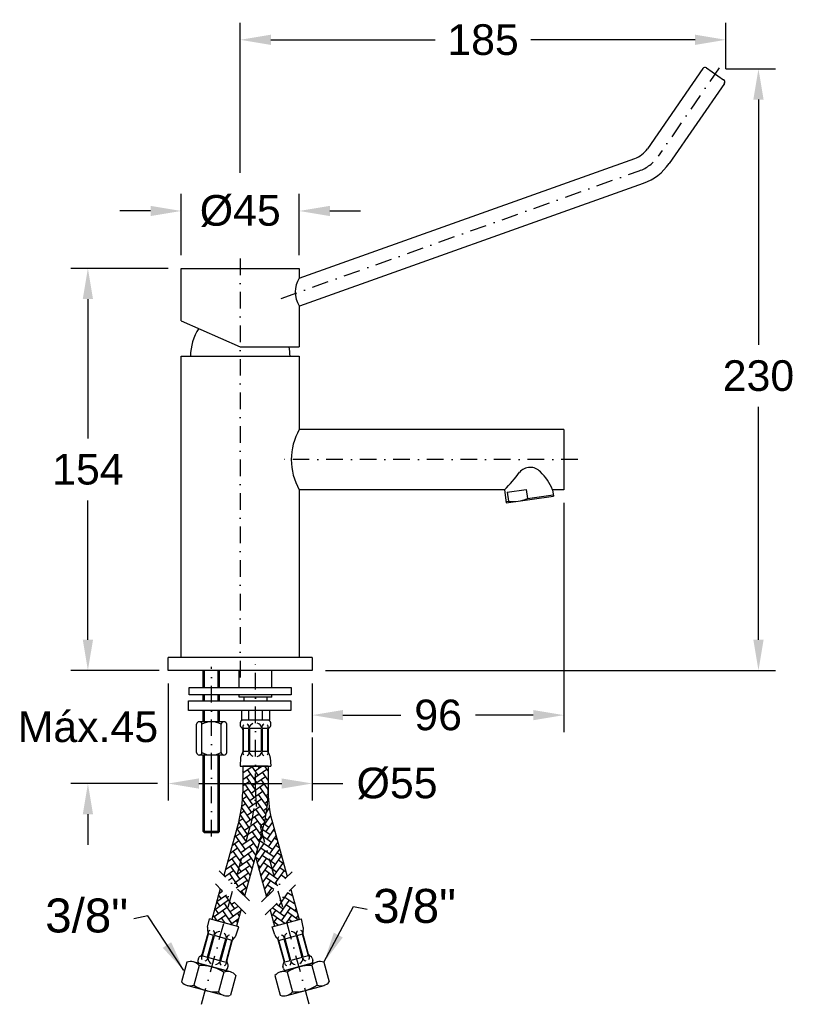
# Model space of a CAD drawing. Header units: millimetres. Extents: x 6299 to 6594, y 5489 to 5864.
import ezdxf

# ---------------------------------------------------------------- set-up
doc = ezdxf.new("R2010")
doc.units = ezdxf.units.MM
doc.header["$LTSCALE"] = 0.5
doc.linetypes.add('DASHDOT', pattern=[25.4, 12.7, -6.35, 0, -6.35])
doc.styles.get("Standard").update_dxf_attribs({"font": 'ARIAL.TTF'})
doc.dimstyles.get("Standard").update_dxf_attribs({"dimscale": 65, "dimtxt": 0.18, "dimasz": 0.18, "dimexe": 0.1, "dimexo": 0, "dimgap": 0.09, "dimtad": 0, "dimtih": 1, "dimtoh": 1, "dimdec": 0, "dimzin": 0, "dimdsep": 46, "dimtxsty": 'Standard', "dimcen": 0.09, "dimadec": 0, "dimazin": 0, "dimtfac": 1, "dimtdec": 0, "dimtofl": 0, "dimtmove": 0, "dimatfit": 3, "dimfxl": 0, "dimtolj": 1, "dimtzin": 0, "dimarcsym": 0})

# ---------------------------------------------------------------- blocks, each defined once
blk = doc.blocks.new('*D1')
at = {"color": 0, "lineweight": -2}
for p, q in [((6568.7, 5845.66), (6587.66, 5845.66)), ((6581.16, 5833.96), (6581.16, 5740.34)), ((6581.16, 5627.74), (6581.16, 5716.69)), ((6415.92, 5616.04), (6587.66, 5616.04))]:
    blk.add_line(p, q, dxfattribs=at)
at = {"color": 0}
for points in [[(6579.21, 5833.96), (6583.11, 5833.96), (6581.16, 5845.66)], [(6579.21, 5627.74), (6583.11, 5627.74), (6581.16, 5616.04)]]:
    blk.add_solid(points, dxfattribs=at)
at = {"layer": 'Defpoints', "color": 0}
for p in [(6568.7, 5845.66), (6415.92, 5616.04), (6581.16, 5616.04)]:
    blk.add_point(p, dxfattribs=at)
at = {"color": 0, "insert": (6581.16, 5728.52), "char_height": 11.7, "attachment_point": 5}
blk.add_mtext('\\A1;230', dxfattribs=at)
blk = doc.blocks.new('*D2')
at = {"color": 0, "lineweight": -2}
for p, q in [((6506.92, 5680.04), (6506.92, 5592.48)), ((6410.92, 5611.04), (6410.92, 5592.48)), ((6422.62, 5598.98), (6444.69, 5598.98)), ((6495.22, 5598.98), (6473.15, 5598.98))]:
    blk.add_line(p, q, dxfattribs=at)
at = {"color": 0}
for points in [[(6422.62, 5600.93), (6422.62, 5597.03), (6410.92, 5598.98)], [(6495.22, 5600.93), (6495.22, 5597.03), (6506.92, 5598.98)]]:
    blk.add_solid(points, dxfattribs=at)
at = {"layer": 'Defpoints', "color": 0}
for p in [(6506.92, 5680.04), (6410.92, 5611.04), (6410.92, 5598.98)]:
    blk.add_point(p, dxfattribs=at)
at = {"color": 0, "insert": (6458.92, 5598.98), "char_height": 11.7, "attachment_point": 5}
blk.add_mtext('\\A1;96', dxfattribs=at)
blk = doc.blocks.new('*D3')
at = {"color": 0, "lineweight": -2}
for p, q in [((6355.92, 5769.54), (6318.78, 5769.54)), ((6325.28, 5757.84), (6325.28, 5704.62)), ((6325.28, 5627.74), (6325.28, 5680.97)), ((6350.92, 5616.04), (6318.78, 5616.04))]:
    blk.add_line(p, q, dxfattribs=at)
at = {"color": 0}
for points in [[(6323.33, 5757.84), (6327.23, 5757.84), (6325.28, 5769.54)], [(6323.33, 5627.74), (6327.23, 5627.74), (6325.28, 5616.04)]]:
    blk.add_solid(points, dxfattribs=at)
at = {"layer": 'Defpoints', "color": 0}
for p in [(6355.92, 5769.54), (6325.28, 5616.04), (6350.92, 5616.04)]:
    blk.add_point(p, dxfattribs=at)
at = {"color": 0, "insert": (6325.28, 5692.79), "char_height": 11.7, "attachment_point": 5}
blk.add_mtext('\\A1;154', dxfattribs=at)
blk = doc.blocks.new('*D4')
at = {"color": 0, "lineweight": -2}
for p, q in [((6360.92, 5774.54), (6360.92, 5797.95)), ((6405.92, 5774.54), (6405.92, 5797.95)), ((6349.22, 5791.45), (6337.52, 5791.45)), ((6417.62, 5791.45), (6429.32, 5791.45))]:
    blk.add_line(p, q, dxfattribs=at)
at = {"color": 0}
for points in [[(6349.22, 5793.4), (6349.22, 5789.5), (6360.92, 5791.45)], [(6417.62, 5793.4), (6417.62, 5789.5), (6405.92, 5791.45)]]:
    blk.add_solid(points, dxfattribs=at)
at = {"layer": 'Defpoints', "color": 0}
for p in [(6405.92, 5791.45), (6360.92, 5774.54), (6405.92, 5774.54)]:
    blk.add_point(p, dxfattribs=at)
at = {"color": 0, "insert": (6383.42, 5791.45), "char_height": 11.7, "attachment_point": 5}
blk.add_mtext('\\A1;%%C45', dxfattribs=at)
blk = doc.blocks.new('*D5')
at = {"color": 0, "lineweight": -2}
for p, q in [((6383.42, 5806.06), (6383.42, 5863.29)), ((6568.7, 5845.66), (6568.7, 5863.29)), ((6395.12, 5856.79), (6457.79, 5856.79)), ((6557, 5856.79), (6494.33, 5856.79))]:
    blk.add_line(p, q, dxfattribs=at)
at = {"color": 0}
for points in [[(6395.12, 5858.74), (6395.12, 5854.84), (6383.42, 5856.79)], [(6557, 5858.74), (6557, 5854.84), (6568.7, 5856.79)]]:
    blk.add_solid(points, dxfattribs=at)
at = {"layer": 'Defpoints', "color": 0}
for p in [(6568.7, 5856.79), (6568.7, 5845.66), (6383.42, 5806.06)]:
    blk.add_point(p, dxfattribs=at)
at = {"color": 0, "insert": (6476.06, 5856.79), "char_height": 11.7, "attachment_point": 5}
blk.add_mtext('\\A1;185', dxfattribs=at)
blk = doc.blocks.new('*D6')
at = {"color": 0, "linetype": 'Continuous', "lineweight": -2}
for p, q in [((6325.28, 5627.74), (6325.28, 5639.44)), ((6352.51, 5616.04), (6318.78, 5616.04)), ((6351.86, 5572.87), (6318.78, 5572.87)), ((6325.28, 5561.17), (6325.28, 5549.47))]:
    blk.add_line(p, q, dxfattribs=at)
at = {"color": 0, "linetype": 'Continuous'}
for points in [[(6323.33, 5627.74), (6327.23, 5627.74), (6325.28, 5616.04)], [(6323.33, 5561.17), (6327.23, 5561.17), (6325.28, 5572.87)]]:
    blk.add_solid(points, dxfattribs=at)
at = {"layer": 'Defpoints', "color": 0, "linetype": 'Continuous'}
for p in [(6352.51, 5616.04), (6325.28, 5572.87), (6351.86, 5572.87)]:
    blk.add_point(p, dxfattribs=at)
at = {"color": 0, "linetype": 'Continuous', "insert": (6325.28, 5594.46), "char_height": 11.7, "attachment_point": 5}
blk.add_mtext('\\A1;Máx.45', dxfattribs=at)
blk = doc.blocks.new('*D7')
at = {"color": 0, "lineweight": -2}
for p, q in [((6355.92, 5611.04), (6355.92, 5566.37)), ((6410.92, 5590.48), (6410.92, 5566.37)), ((6367.62, 5572.87), (6399.22, 5572.87)), ((6410.92, 5572.87), (6422.62, 5572.87))]:
    blk.add_line(p, q, dxfattribs=at)
at = {"color": 0}
for points in [[(6367.62, 5574.82), (6367.62, 5570.92), (6355.92, 5572.87)], [(6399.22, 5574.82), (6399.22, 5570.92), (6410.92, 5572.87)]]:
    blk.add_solid(points, dxfattribs=at)
at = {"layer": 'Defpoints', "color": 0}
for p in [(6355.92, 5611.04), (6410.92, 5590.48), (6355.92, 5572.87)]:
    blk.add_point(p, dxfattribs=at)
at = {"color": 0, "insert": (6443.26, 5572.87), "char_height": 11.7, "attachment_point": 5}
blk.add_mtext('\\A1;%%C55', dxfattribs=at)

msp = doc.modelspace()

# ---------------------------------------------------------------- hatches: boundary and pattern name
h = msp.add_hatch()
h.set_pattern_fill('AR-HBONE', color=256, scale=0.02, angle=10, style=0)
h.set_pattern_definition([(125, (12845.1522, -82.1182), (0.49900964, 2.83002427), [6.096, -2.032]), (35, (12843.9867, -80.4537), (0.49900964, 2.83002427), [6.096, -2.032])])
h.paths.add_polyline_path([(6375.79, 5532.72), (6379.69, 5528.87), (6377.19, 5519.7), (6372.57, 5520.97)])
h.paths.add_polyline_path([(6379.69, 5528.87), (6383.71, 5524.92), (6381.93, 5518.41), (6377.19, 5519.7)])
h.paths.add_polyline_path([(6387.44, 5557.17, 0.066849), (6389.21, 5570.37, 0.066849), (6390.98, 5557.17), (6391.76, 5554.34), (6385.08, 5529.92), (6381.06, 5533.87)])
h.paths.add_polyline_path([(6382.94, 5558.87, 0.066849), (6384.36, 5569.43), (6384.36, 5579.55), (6389.21, 5579.55), (6389.21, 5570.37, -0.066849), (6387.44, 5557.17), (6381.06, 5533.87), (6377.15, 5537.71)])
h.paths.add_polyline_path([(6389.21, 5579.55), (6394.06, 5579.55), (6394.06, 5570.81, -0.066849), (6391.93, 5554.98), (6391.76, 5554.34), (6390.98, 5557.17, -0.066849), (6389.21, 5570.37)])
h = msp.add_hatch()
h.set_pattern_fill('AR-HBONE', color=256, scale=0.02, angle=350, style=0)
h.set_pattern_definition([(145, (12845.1522, -82.1182), (-0.49900964, 2.83002427), [6.096, -2.032]), (55, (12843.4877, -80.9527), (-0.49900964, 2.83002427), [6.096, -2.032])])
h.paths.add_polyline_path([(6401.23, 5519.7), (6396.49, 5518.41), (6394.8, 5524.58), (6398.81, 5528.54)])
h.paths.add_polyline_path([(6398.81, 5528.54), (6402.72, 5532.39), (6405.84, 5520.97), (6401.23, 5519.7)])
h.paths.add_polyline_path([(6401.35, 5537.38), (6397.45, 5533.54), (6391.76, 5554.34), (6391.93, 5554.98, 0.066849), (6394.06, 5570.81), (6394.06, 5569.43, 0.066849), (6395.48, 5558.87)])
h.paths.add_polyline_path([(6389.21, 5545.02), (6391.76, 5554.34), (6397.45, 5533.54), (6393.43, 5529.59)])

# ---------------------------------------------------------------- linework, layer by layer
for p, q in [((6559.9, 5845.84), (6538.83, 5815.22)), ((6561.29, 5846.09), (6567.88, 5841.56)), ((6568.14, 5840.17), (6547.07, 5809.55)), ((6405.92, 5765.82), (6533.95, 5811.47)), ((6406.1, 5755.27), (6537.31, 5802.05)), ((6360.92, 5749.54), (6360.92, 5769.54)), ((6360.92, 5769.54), (6405.92, 5769.54)), ((6405.92, 5769.54), (6405.92, 5765.82)), ((6405.92, 5755.27), (6405.92, 5739.54)), ((6360.92, 5749.54), (6383.42, 5739.54)), ((6383.42, 5739.54), (6405.92, 5739.54)), ((6360.92, 5621.04), (6360.92, 5736.04)), ((6360.92, 5736.04), (6405.92, 5736.04)), ((6405.92, 5736.04), (6405.92, 5708.04)), ((6506.92, 5708.04), (6405.92, 5708.04)), ((6506.92, 5708.04), (6506.92, 5685.04)), ((6405.92, 5685.04), (6405.92, 5621.04)), ((6484.23, 5685.04), (6405.92, 5685.04)), ((6484.23, 5685.04), (6484.92, 5680.04)), ((6485.29, 5684.13), (6492.54, 5685.14)), ((6485.29, 5684.13), (6485.77, 5680.67)), ((6492.54, 5685.14), (6493.02, 5681.67)), ((6506.92, 5685.04), (6502.61, 5685.04)), ((6502.61, 5685.04), (6502.95, 5682.55)), ((6484.85, 5680.54), (6485.77, 5680.67)), ((6484.92, 5680.04), (6502.95, 5682.55)), ((6493.02, 5681.67), (6502.88, 5683.04)), ((6410.92, 5621.04), (6355.92, 5621.04)), ((6355.92, 5616.04), (6355.92, 5621.04)), ((6410.92, 5621.04), (6410.92, 5616.04)), ((6410.92, 5616.04), (6355.92, 5616.04)), ((6363.94, 5609.57), (6402.9, 5609.57)), ((6363.94, 5606.7), (6363.94, 5609.57)), ((6402.9, 5609.57), (6402.9, 5606.7)), ((6402.9, 5606.7), (6363.94, 5606.7)), ((6384.84, 5605.81), (6384.84, 5604.48)), ((6393.57, 5605.81), (6393.57, 5604.48)), ((6383.87, 5600.73), (6383.87, 5597.01)), ((6386.54, 5600.73), (6386.54, 5597.01)), ((6391.88, 5597.01), (6391.88, 5600.73)), ((6394.54, 5600.73), (6394.54, 5597.01)), ((6394.54, 5597.01), (6383.87, 5597.01)), ((6394.06, 5597.01), (6384.36, 5597.01)), ((6383.39, 5596.04), (6383.39, 5595.07)), ((6384.36, 5593.39), (6384.36, 5584.91)), ((6386.59, 5593.82), (6384.55, 5593.82)), ((6384.55, 5593.82), (6384.55, 5585.23)), ((6386.59, 5593.82), (6386.59, 5585.23)), ((6386.98, 5593.82), (6386.98, 5585.23)), ((6391.44, 5593.82), (6386.98, 5593.82)), ((6391.44, 5593.82), (6391.44, 5585.23)), ((6391.83, 5593.82), (6391.83, 5585.23)), ((6393.86, 5593.82), (6391.83, 5593.82)), ((6393.86, 5593.82), (6393.86, 5585.23)), ((6394.06, 5593.39), (6394.06, 5584.91)), ((6395.03, 5595.07), (6395.03, 5596.04)), ((6383.57, 5582.79), (6383.39, 5579.55)), ((6384.55, 5585.23), (6386.59, 5585.23)), ((6386.98, 5585.23), (6391.44, 5585.23)), ((6391.83, 5585.23), (6393.86, 5585.23)), ((6394.85, 5582.79), (6395.03, 5579.55)), ((6383.39, 5579.55), (6395.03, 5579.55)), ((6384.36, 5579.55), (6384.36, 5569.43)), ((6394.06, 5579.55), (6384.36, 5579.55)), ((6394.06, 5579.55), (6394.06, 5569.43)), ((6382.94, 5558.87), (6377.15, 5537.71)), ((6395.48, 5558.87), (6401.35, 5537.38)), ((6391.93, 5554.98), (6385.08, 5529.92)), ((6389.21, 5545.02), (6393.43, 5529.59)), ((6375.79, 5532.72), (6372.57, 5520.97)), ((6402.72, 5532.39), (6405.84, 5520.97)), ((6383.71, 5524.92), (6381.93, 5518.41)), ((6394.8, 5524.58), (6396.49, 5518.41)), ((6370.96, 5518.05), (6371.64, 5521.22)), ((6382.86, 5518.15), (6371.64, 5521.22)), ((6381.84, 5515.08), (6382.86, 5518.15)), ((6395.55, 5518.15), (6406.78, 5521.22)), ((6396.58, 5515.08), (6395.55, 5518.15)), ((6407.46, 5518.05), (6406.78, 5521.22)), ((6368.92, 5507.62), (6371.16, 5515.8)), ((6368.99, 5507.15), (6371.26, 5515.44)), ((6370.96, 5506.62), (6373.22, 5514.9)), ((6373.22, 5514.9), (6371.26, 5515.44)), ((6371.33, 5506.51), (6373.6, 5514.8)), ((6377.9, 5513.62), (6373.6, 5514.8)), ((6400.51, 5513.62), (6404.82, 5514.8)), ((6407.08, 5506.51), (6404.82, 5514.8)), ((6405.19, 5514.9), (6407.16, 5515.44)), ((6407.46, 5506.62), (6405.19, 5514.9)), ((6409.42, 5507.15), (6407.16, 5515.44)), ((6409.5, 5507.62), (6407.26, 5515.8)), ((6375.64, 5505.34), (6377.9, 5513.62)), ((6376.01, 5505.24), (6378.28, 5513.52)), ((6377.98, 5504.7), (6380.24, 5512.98)), ((6380.24, 5512.98), (6378.28, 5513.52)), ((6378.28, 5505.06), (6380.51, 5513.24)), ((6400.14, 5505.06), (6397.9, 5513.24)), ((6398.17, 5512.98), (6400.14, 5513.52)), ((6400.44, 5504.7), (6398.17, 5512.98)), ((6402.4, 5505.24), (6400.14, 5513.52)), ((6402.78, 5505.34), (6400.51, 5513.62)), ((6368.99, 5507.15), (6370.96, 5506.62)), ((6409.42, 5507.15), (6407.46, 5506.62)), ((6363.07, 5504.66), (6361.02, 5497.17)), ((6379.67, 5500.92), (6365.49, 5504.8)), ((6367.75, 5503.38), (6365.7, 5495.89)), ((6367.54, 5506.25), (6367.28, 5505.31)), ((6367.5, 5504.25), (6377.79, 5501.44)), ((6367.96, 5504.12), (6377.32, 5501.56)), ((6371.33, 5506.51), (6375.64, 5505.34)), ((6376.01, 5505.24), (6377.98, 5504.7)), ((6378.51, 5502.24), (6378.77, 5503.18)), ((6398.74, 5500.92), (6412.93, 5504.8)), ((6399.9, 5502.24), (6399.65, 5503.18)), ((6402.4, 5505.24), (6400.44, 5504.7)), ((6410.92, 5504.25), (6400.63, 5501.44)), ((6410.45, 5504.12), (6401.09, 5501.56)), ((6407.08, 5506.51), (6402.78, 5505.34)), ((6410.67, 5503.38), (6412.72, 5495.89)), ((6410.88, 5506.25), (6411.13, 5505.31)), ((6415.35, 5504.66), (6417.4, 5497.17)), ((6377.1, 5500.82), (6375.06, 5493.33)), ((6381.78, 5499.54), (6379.73, 5492.05)), ((6396.63, 5499.54), (6398.68, 5492.05)), ((6401.31, 5500.82), (6403.36, 5493.33)), ((6377.22, 5491.94), (6363.03, 5495.82)), ((6401.2, 5491.94), (6415.39, 5495.82))]:
    msp.add_line(p, q)
at = {"linetype": 'DASHDOT'}
for p, q in [((6566.17, 5846.13), (6542.95, 5812.39)), ((6398.97, 5758.03), (6535.63, 5806.76)), ((6383.42, 5773.33), (6383.42, 5611.89)), ((6512.17, 5696.54), (6398.97, 5696.54)), ((6389.21, 5570.37), (6389.21, 5621.39)), ((6372.39, 5552.62), (6372.39, 5617.46)), ((6368.67, 5488.58), (6387.44, 5557.17)), ((6409.74, 5488.58), (6390.98, 5557.17)), ((6386.93, 5528.1), (6375.32, 5539.52)), ((6391.58, 5527.76), (6403.19, 5539.19)), ((6385.56, 5523.09), (6373.95, 5534.53)), ((6392.95, 5522.76), (6404.56, 5534.2))]:
    msp.add_line(p, q, dxfattribs=at)
at = {"linetype": 'Continuous'}
for p, q in [((6369.26, 5609.57), (6369.26, 5616.04)), ((6369.75, 5609.57), (6369.75, 5616.04)), ((6375.04, 5609.57), (6375.04, 5616.04)), ((6375.52, 5609.57), (6375.52, 5616.04)), ((6383.01, 5609.57), (6383.01, 5616.04)), ((6395.53, 5609.57), (6395.53, 5616.04)), ((6369.26, 5604.48), (6369.26, 5606.7)), ((6369.75, 5604.48), (6369.75, 5606.7)), ((6375.04, 5604.48), (6375.04, 5606.7)), ((6375.52, 5604.48), (6375.52, 5606.7)), ((6383.01, 5605.81), (6383.01, 5606.7)), ((6395.53, 5605.81), (6383.01, 5605.81)), ((6395.53, 5605.81), (6395.53, 5606.7)), ((6369.26, 5596.45), (6369.26, 5600.73)), ((6369.75, 5596.45), (6369.75, 5600.73)), ((6375.04, 5596.45), (6375.04, 5600.73)), ((6375.52, 5596.45), (6375.52, 5600.73)), ((6366.7, 5584.71), (6366.7, 5595.48)), ((6377.21, 5596.45), (6367.76, 5596.45)), ((6368.82, 5584.71), (6368.82, 5595.48)), ((6376.12, 5584.71), (6376.12, 5595.48)), ((6378.24, 5584.71), (6378.24, 5595.48)), ((6377.21, 5583.74), (6367.76, 5583.74)), ((6369.26, 5554.53), (6369.26, 5583.74)), ((6369.75, 5554.04), (6369.75, 5583.74)), ((6375.04, 5554.04), (6375.04, 5583.74)), ((6375.52, 5554.53), (6375.52, 5583.74)), ((6375.52, 5554.53), (6369.26, 5554.53)), ((6369.75, 5554.04), (6369.26, 5554.53)), ((6375.04, 5554.04), (6369.75, 5554.04)), ((6375.52, 5554.53), (6375.04, 5554.04))]:
    msp.add_line(p, q, dxfattribs=at)
msp.add_lwpolyline([(6363.72, 5604.48), (6402.68, 5604.48), (6402.68, 5600.73), (6363.72, 5600.73)], close=True)
for centre, radius, start, end in [((6560.72, 5845.27), 1, 55.4623, 145.4623), ((6567.31, 5840.73), 1, 325.4623, 55.4623), ((6530.59, 5820.89), 10, 289.6257, 325.4623), ((6530.59, 5820.89), 20, 289.6257, 325.4623), ((6414.43, 5760.54), 10.01, 148.1922, 211.8078), ((6383.42, 5736.04), 19, 146.3466, 180), ((6383.42, 5736.04), 19, 0, 10.6151), ((6426.11, 5696.54), 23.23, 150.3325, 209.6675), ((6445.78, 5724.37), 55, 314.3467, 323.5217), ((6494.08, 5688.16), 5.38, 44.1909, 139.2656), ((6482.76, 5676.59), 21.57, 23.0732, 45.2706), ((6487.59, 5694.19), 13.65, 262.347, 293.4673), ((6384.36, 5596.04), 0.97, 90, 180), ((6394.06, 5596.04), 0.97, 0, 90), ((6384.36, 5595.07), 0.97, 180, 240), ((6383.39, 5593.39), 0.97, 0, 60), ((6385.57, 5594.33), 1.23, 132.2449, 189.057), ((6385.57, 5594.33), 1.23, 350.943, 68.1356), ((6389.21, 5593.45), 2.52, 114.6079, 164.1579), ((6389.21, 5593.45), 2.52, 15.8421, 73.6085), ((6392.85, 5594.35), 1.23, 111.8072, 189.9118), ((6392.85, 5594.35), 1.23, 350.0882, 47.8846), ((6395.03, 5593.39), 0.97, 120, 180), ((6394.06, 5595.07), 0.97, 300, 0), ((6386.63, 5582.56), 3.07, 148.3951, 175.838), ((6383.39, 5584.91), 0.97, 310.4277, 0), ((6385.57, 5584.72), 1.23, 170.943, 227.7551), ((6385.57, 5584.72), 1.23, 291.8644, 9.057), ((6389.21, 5585.6), 2.52, 195.8421, 245.3921), ((6389.21, 5585.6), 2.52, 286.3915, 344.1579), ((6392.85, 5584.7), 1.23, 170.0882, 248.1928), ((6392.85, 5584.7), 1.23, 312.1154, 9.9118), ((6395.03, 5584.91), 0.97, 180, 229.5723), ((6391.78, 5582.56), 3.07, 4.162, 31.6049), ((6334.06, 5570.81), 60, 344.7021, 0), ((6344.36, 5569.43), 40, 344.7021, 0), ((6434.06, 5569.43), 40, 180, 195.2979), ((6373.97, 5517.46), 3.07, 168.8641, 196.307), ((6404.44, 5517.46), 3.07, 343.693, 11.1359), ((6370.22, 5516.05), 0.97, 344.7021, 34.2744), ((6372.38, 5515.68), 1.23, 116.8175, 174.6139), ((6372.38, 5515.68), 1.23, 334.7903, 52.8949), ((6375.65, 5513.85), 2.52, 91.0935, 148.86), ((6375.65, 5513.85), 2.52, 0.5442, 50.0942), ((6379.4, 5513.74), 1.23, 96.5665, 173.7591), ((6379.4, 5513.74), 1.23, 335.6451, 32.4572), ((6378.94, 5516.1), 3.07, 313.0972, 340.5401), ((6399.48, 5516.1), 3.07, 199.4599, 226.9028), ((6399.02, 5513.74), 1.23, 147.5428, 204.3549), ((6399.02, 5513.74), 1.23, 6.2409, 83.4335), ((6402.76, 5513.85), 2.52, 129.9058, 179.4558), ((6402.76, 5513.85), 2.52, 31.14, 88.9065), ((6406.03, 5515.68), 1.23, 127.1051, 205.2097), ((6406.03, 5515.68), 1.23, 5.3861, 63.1825), ((6408.19, 5516.05), 0.97, 145.7256, 195.2979), ((6381.45, 5512.98), 0.97, 115.1297, 164.7021), ((6396.97, 5512.98), 0.97, 15.2979, 64.8703), ((6368.48, 5505.99), 0.97, 104.7021, 164.7021), ((6367.98, 5507.87), 0.97, 284.7021, 344.7021), ((6369.84, 5506.38), 1.23, 154.7903, 212.5866), ((6410.43, 5507.87), 0.97, 195.2979, 255.2979), ((6408.58, 5506.38), 1.23, 327.4134, 25.2097), ((6409.94, 5505.99), 0.97, 15.2979, 75.2979), ((6364.51, 5500.75), 4.17, 39.1238, 110.2804), ((6368.22, 5505.06), 0.97, 164.7021, 254.7021), ((6368.53, 5487.85), 15.55, 56.5215, 92.8826), ((6369.84, 5506.38), 1.23, 276.5093, 354.6139), ((6373.58, 5506.28), 2.52, 180.5442, 238.3106), ((6373.58, 5506.28), 2.52, 279.31, 328.86), ((6376.86, 5504.47), 1.23, 155.6451, 232.8377), ((6376.86, 5504.47), 1.23, 296.9469, 353.7591), ((6379.21, 5504.8), 0.97, 164.7021, 224.7021), ((6377.83, 5503.43), 0.97, 344.7021, 44.7021), ((6400.58, 5503.43), 0.97, 135.2979, 195.2979), ((6399.2, 5504.8), 0.97, 315.2979, 15.2979), ((6401.56, 5504.47), 1.23, 186.2409, 243.0531), ((6409.89, 5487.85), 15.55, 87.1174, 123.4785), ((6401.56, 5504.47), 1.23, 307.1623, 24.3549), ((6404.83, 5506.28), 2.52, 211.14, 260.69), ((6404.83, 5506.28), 2.52, 301.6894, 359.4558), ((6408.58, 5506.38), 1.23, 185.3861, 263.4907), ((6410.2, 5505.06), 0.97, 285.2979, 15.2979), ((6413.9, 5500.75), 4.17, 69.7196, 140.8762), ((6378.55, 5496.9), 4.18, 39.2089, 110.1953), ((6377.58, 5502.5), 0.97, 254.7021, 344.7021), ((6399.87, 5496.9), 4.18, 69.8047, 140.7911), ((6400.84, 5502.5), 0.97, 195.2979, 285.2979), ((6364.25, 5499.8), 4.17, 219.1238, 290.2804), ((6374.27, 5508.86), 15.55, 236.5215, 272.8826), ((6404.14, 5508.86), 15.55, 267.1174, 303.4785), ((6414.16, 5499.8), 4.17, 249.7196, 320.8762), ((6378.29, 5495.97), 4.18, 219.2089, 290.1953), ((6400.12, 5495.97), 4.18, 249.8047, 320.7911)]:
    msp.add_arc(centre, radius, start, end)
at = {"linetype": 'DASHDOT'}
for centre, radius, start, end in [((6530.59, 5820.89), 15, 289.6257, 325.4623), ((6339.21, 5570.37), 50, 344.7021, 0), ((6439.21, 5570.37), 50, 180, 195.2979)]:
    msp.add_arc(centre, radius, start, end, dxfattribs=at)
at = {"linetype": 'Continuous'}
for centre, radius, start, end in [((6367.76, 5595.39), 1.06, 5.0473, 174.9527), ((6372.47, 5589.09), 7.37, 60.2616, 119.7384), ((6377.18, 5595.39), 1.06, 5.0185, 174.9815), ((6367.76, 5584.8), 1.06, 185.0473, 354.9527), ((6372.47, 5591.1), 7.37, 240.2616, 299.7384), ((6377.18, 5584.8), 1.06, 185.0185, 354.9815)]:
    msp.add_arc(centre, radius, start, end, dxfattribs=at)

# ---------------------------------------------------------------- texts
at = {"char_height": 12.96}
for insert, attachment_point in [((6434.14, 5519.49), 7), ((6340.6, 5515.83), 9)]:
    msp.add_mtext('\\A1;3/8"', dxfattribs=dict(at, insert=insert, attachment_point=attachment_point))

# ---------------------------------------------------------------- dimensions: what is measured, and where the dimension line sits
for base, p1, p2, angle, picture, middle in [((6568.7, 5856.79), (6383.42, 5806.06), (6568.7, 5845.66), 180, '*D5', (6476.06, 5856.79)), ((6325.28330163, 5616.04321845), (6355.92043719, 5769.54321845), (6350.92043719, 5616.04321845), 90, '*D3', (6325.28330163, 5692.79321845)), ((6410.92, 5598.98), (6506.92, 5680.04), (6410.92, 5611.04), 180, '*D2', (6458.92, 5598.98))]:
    dim = msp.add_linear_dim(base=base, p1=p1, p2=p2, angle=angle, dimstyle='Standard')
    dim.commit()
    dim.dimension.update_dxf_attribs({"geometry": picture, "text_midpoint": middle})
dim = msp.add_linear_dim(base=(6581.16, 5616.04), p1=(6568.7, 5845.66), p2=(6415.92, 5616.04), angle=90, dimstyle='Standard')
dim.commit()
dim.dimension.update_dxf_attribs({"geometry": '*D1', "text_midpoint": (6581.16, 5728.52), "dimtype": 160})
dim = msp.add_linear_dim(base=(6405.92, 5791.45), p1=(6360.92, 5774.54), p2=(6405.92, 5774.54), angle=180, text='%%C<>', dimstyle='Standard')
dim.commit()
dim.dimension.update_dxf_attribs({"geometry": '*D4', "text_midpoint": (6383.42, 5791.45)})
at = {"linetype": 'Continuous'}
dim = msp.add_linear_dim(base=(6325.28, 5572.87), p1=(6352.51, 5616.04), p2=(6351.86, 5572.87), angle=90, text='Máx.45', dimstyle='Standard', override={"dimadec": 8}, dxfattribs=at)
dim.commit()
dim.dimension.update_dxf_attribs({"geometry": '*D6', "text_midpoint": (6325.28, 5594.46), "dimtype": 160})
dim = msp.add_linear_dim(base=(6355.92, 5572.87), p1=(6410.92, 5590.48), p2=(6355.92, 5611.04), angle=180, text='%%C<>', dimstyle='Standard')
dim.commit()
dim.dimension.update_dxf_attribs({"geometry": '*D7', "text_midpoint": (6443.26, 5572.87), "dimtype": 160})

# ---------------------------------------------------------------- leaders
at = {"annotation_type": 0, "has_hookline": 1, "text_width": 29.99}
for points, hookline_direction in [([(6415.35, 5504.66), (6426.62, 5525.97), (6431.88, 5524.89)], 0), ([(6361.93, 5501.46), (6348.12, 5522.31), (6342.86, 5521.23)], 1)]:
    msp.add_leader(points, dimstyle='Standard', override={"dimgap": 0.09, "dimtad": 0}, dxfattribs=dict(at, hookline_direction=hookline_direction))

doc.saveas('drawing.dxf')
